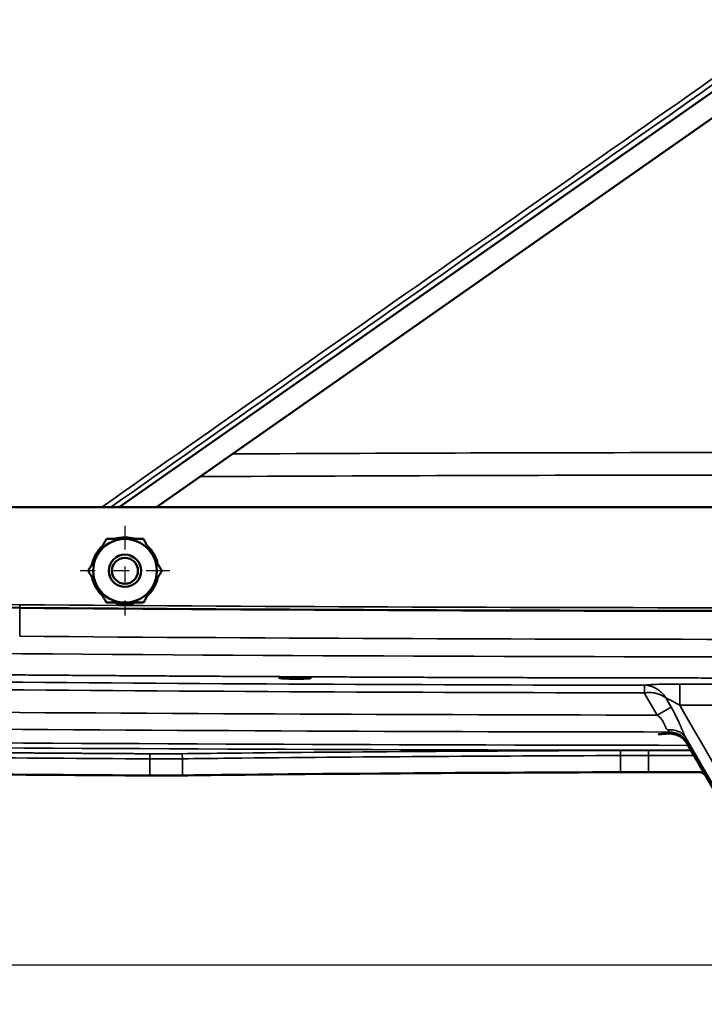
# Model space of a CAD drawing. Header units: inches. Extents: x 0.2 to 50.9, y 0.9 to 32.1.
# Tile 72 of 95: x 35.2 to 39.2, y 16.4 to 22.2. Entities that reach past the tile are written whole.
import ezdxf

# ---------------------------------------------------------------- set-up
doc = ezdxf.new("R2010")
doc.units = ezdxf.units.IN
doc.header["$LTSCALE"] = 1.5
doc.header["$MEASUREMENT"] = 0
doc.linetypes.add('CHAIN', pattern=[0.7087, 0.4724, -0.0591, 0.1181, -0.0591])
for name, color, linetype, lineweight in [('Center Mark (ANSI)', 7, 'Continuous', 25), ('Dimension (ANSI)', 7, 'Continuous', 25), ('Visible (ANSI)', 7, 'Continuous', 50), ('Visible Narrow (ANSI)', 7, 'Continuous', 35)]:
    doc.layers.add(name, color=color, linetype=linetype, lineweight=lineweight)
doc.styles.get("Standard").update_dxf_attribs({"font": 'arial.ttf'})
doc.dimstyles.new('Default (ANSI)', dxfattribs={"dimscale": 1.5, "dimtxt": 0.2, "dimasz": 0.098425, "dimexe": 0.125, "dimexo": 0.0625, "dimgap": 0.031496, "dimtad": 0, "dimtih": 1, "dimtoh": 1, "dimrnd": 1e-08, "dimzin": 0, "dimdsep": 46, "dimtxsty": 'Standard', "dimcen": 0.09, "dimdle": 0.393701, "dimclrd": 256, "dimclre": 256, "dimclrt": 7, "dimadec": 0, "dimazin": 1, "dimtfac": 0.6, "dimtofl": 0, "dimtmove": 0, "dimatfit": 3, "dimfxl": 1, "dimtolj": 1, "dimtzin": 4, "dimlwd": -1, "dimlwe": -1, "dimarcsym": 0})

# ---------------------------------------------------------------- blocks, each defined once
blk = doc.blocks.new('*D62')
at = {"layer": 'Defpoints', "color": 0, "transparency": 16777216}
for p in [(34.8753, 19.4516), (44.7503, 19.4516), (44.7503, 16.6332)]:
    blk.add_point(p, dxfattribs=at)
at = {"layer": 'Dimension (ANSI)', "transparency": 16777216}
for p, q in [((34.8753, 19.3579), (34.8753, 16.4457)), ((44.7503, 19.3579), (44.7503, 16.4457)), ((35.023, 16.6332), (39.4531, 16.6332)), ((44.6027, 16.6332), (40.3274, 16.6332))]:
    blk.add_line(p, q, dxfattribs=at)
for points in [[(35.023, 16.6579), (35.023, 16.6086), (34.8753, 16.6332)], [(44.6027, 16.6579), (44.6027, 16.6086), (44.7503, 16.6332)]]:
    blk.add_solid(points, dxfattribs=at)
at = {"layer": 'Dimension (ANSI)', "color": 7, "transparency": 16777216, "insert": (39.5003, 16.7864), "char_height": 0.3, "attachment_point": 1}
blk.add_mtext('\\A1;9.88', dxfattribs=at)

msp = doc.modelspace()

# ---------------------------------------------------------------- linework, layer by layer
at = {"layer": 'Center Mark (ANSI)', "linetype": 'CHAIN', "ltscale": 0.195371}
for p, q in [((35.8128, 19.2157), (35.8128, 18.6879)), ((36.0767, 18.9518), (35.5489, 18.9518))]:
    msp.add_line(p, q, dxfattribs=at)
at = {"layer": 'Visible (ANSI)'}
for p, q in [((35.7795, 19.3268), (39.4625, 21.9056)), ((35.9977, 19.3268), (39.4625, 21.7528)), ((44.6255, 19.3268), (35.0001, 19.3268)), ((39.0131, 17.9938), (39.0009, 17.9938)), ((39.4881, 17.2969), (39.1211, 17.9324))]:
    msp.add_line(p, q, dxfattribs=at)
for radius in [0.095, 0.0764]:
    msp.add_circle((35.8128, 18.9518), radius, dxfattribs=at)
for centre, radius, start, end in [((35.2024, 19.6593), 0.9256, 180.44813, 269.54559), ((35.8128, 18.9518), 0.1875, 90, 150), ((35.8128, 18.9518), 0.1969, 72.26959, 107.73041), ((35.8128, 18.9518), 0.1875, 30, 90), ((35.8128, 18.9518), 0.1969, 132.26959, 167.73041), ((35.8128, 18.9518), 0.1969, 12.26959, 47.73041), ((35.8128, 18.9518), 0.1875, 150, 210), ((35.8128, 18.9518), 0.1875, 330, 30), ((35.8128, 18.9518), 0.1969, 192.26959, 227.73041), ((35.8128, 18.9518), 0.1969, 312.26959, 347.73041), ((35.8128, 18.9518), 0.1875, 210, 270), ((35.8128, 18.9518), 0.1875, 270, 330), ((39.8128, 600.9599), 582.2445, 269.5455852, 270.454415), ((35.8128, 18.9518), 0.1969, 252.26959, 287.73041)]:
    msp.add_arc(centre, radius, start, end, dxfattribs=at)
for centre, major_axis, ratio, start_param, end_param in [((38.8987, 17.5201), (-2.9898, 0.0043), 0.082491, 4.714967, 4.769726), ((39.8128, 156.6937), (-324.0172, 0), 0.428766, 1.567952, 1.568888)]:
    msp.add_ellipse(centre, major_axis=major_axis, ratio=ratio, start_param=start_param, end_param=end_param, dxfattribs=at)
for points in [[(35.6504, 19.0455), (35.6756, 19.0891), (35.7046, 19.1393)], [(35.7046, 19.1393), (35.7626, 19.1393), (35.8128, 19.1393)], [(35.8128, 19.1393), (35.8631, 19.1393), (35.9211, 19.1393)], [(35.9211, 19.1393), (35.9501, 19.0891), (35.9752, 19.0455)], [(35.5963, 18.9518), (35.6253, 19.002), (35.6504, 19.0455)], [(35.9752, 19.0455), (36.0003, 19.002), (36.0293, 18.9518)], [(35.6504, 18.858), (35.6253, 18.9016), (35.5963, 18.9518)], [(36.0293, 18.9518), (36.0003, 18.9016), (35.9752, 18.858)], [(35.7046, 18.7643), (35.6756, 18.8145), (35.6504, 18.858)], [(35.9752, 18.858), (35.9501, 18.8145), (35.9211, 18.7643)], [(35.8128, 18.7643), (35.7626, 18.7643), (35.7046, 18.7643)], [(35.9211, 18.7643), (35.8631, 18.7643), (35.8128, 18.7643)]]:
    msp.add_rational_spline(points, [1, 1.0379548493, 1], degree=2, dxfattribs=at)
for points, knots in [([(36.9006, 18.3192), (36.8976, 18.3188), (36.8936, 18.3184), (36.8827, 18.3177), (36.8754, 18.3174), (36.8599, 18.3169), (36.8519, 18.3167), (36.8368, 18.3165), (36.8297, 18.3165), (36.8208, 18.3165), (36.819, 18.3165), (36.8161, 18.3165), (36.815, 18.3165), (36.813, 18.3165), (36.8121, 18.3165), (36.81, 18.3165), (36.8089, 18.3165), (36.8056, 18.3165), (36.8035, 18.3166), (36.792, 18.3167), (36.7829, 18.3169), (36.7654, 18.3174), (36.7572, 18.3177), (36.7409, 18.3186), (36.7336, 18.3191), (36.7228, 18.3203), (36.7197, 18.321), (36.7183, 18.3222), (36.7199, 18.3229), (36.727, 18.324), (36.7322, 18.3244), (36.7452, 18.3252), (36.7527, 18.3256), (36.7683, 18.326), (36.7762, 18.3262), (36.7906, 18.3263), (36.797, 18.3264), (36.8052, 18.3264), (36.8069, 18.3264), (36.8097, 18.3264), (36.8108, 18.3264), (36.8127, 18.3263), (36.8137, 18.3263), (36.8158, 18.3263), (36.8169, 18.3263), (36.8203, 18.3263), (36.8225, 18.3263), (36.8353, 18.3261), (36.8455, 18.3259), (36.8639, 18.3253), (36.872, 18.325), (36.8877, 18.3241), (36.8946, 18.3235), (36.9042, 18.3223), (36.9067, 18.3216), (36.9069, 18.3204), (36.9048, 18.3198), (36.9006, 18.3192)], [-1.504523, -1.504523, -1.504523, -1.504523, -1.440867, -1.440867, -1.363591, -1.363591, -1.296026, -1.296026, -1.24129, -1.24129, -1.227353, -1.227353, -1.219255, -1.219255, -1.21221, -1.21221, -1.203581, -1.203581, -1.187223, -1.187223, -1.115354, -1.115354, -1.040983, -1.040983, -0.948721, -0.948721, -0.85377, -0.85377, -0.763705, -0.763705, -0.680033, -0.680033, -0.603618, -0.603618, -0.537369, -0.537369, -0.488053, -0.488053, -0.47463, -0.47463, -0.466649, -0.466649, -0.459591, -0.459591, -0.450798, -0.450798, -0.433676, -0.433676, -0.352832, -0.352832, -0.277196, -0.277196, -0.184263, -0.184263, -0.089218, -0.089218, 0, 0, 0, 0]), ([(39.0009, 17.9938), (38.9922, 17.9931), (38.9835, 17.9923), (38.966, 17.9908), (38.9573, 17.9901), (38.9486, 17.9894)], [-0.1883396, -0.1883396, -0.1883396, -0.1883396, -0.0941681, -0.0941681, -0.0000976, -0.0000976, -0.0000976, -0.0000976]), ([(39.0131, 17.9938), (39.0132, 17.9938), (39.0133, 17.9938), (39.0135, 17.9938), (39.0136, 17.9938), (39.014, 17.9938), (39.0143, 17.9938), (39.0155, 17.9938), (39.0164, 17.9938), (39.027, 17.9935), (39.0369, 17.9923), (39.0599, 17.9863), (39.0708, 17.9812), (39.0799, 17.9755)], [0, 0, 0, 0, 0.0007814, 0.0007814, 0.0016815, 0.0016815, 0.0036876, 0.0036876, 0.0108288, 0.0108288, 0.0846942, 0.0846942, 0.1791873, 0.1791873, 0.1791873, 0.1791873]), ([(39.0799, 17.9755), (39.088, 17.9703), (39.0956, 17.9641), (39.1096, 17.9498), (39.1159, 17.9414), (39.1211, 17.9324)], [0.0000013, 0.0000013, 0.0000013, 0.0000013, 0.0737424, 0.0737424, 0.1527697, 0.1527697, 0.1527697, 0.1527697]), ([(36.151, 17.7477), (36.1193, 17.7474), (36.0872, 17.7472), (36.0376, 17.747), (36.0202, 17.747), (35.9948, 17.7471), (35.9869, 17.7471), (35.9721, 17.7472), (35.9651, 17.7472), (35.9582, 17.7472)], [0.0000015, 0.0000015, 0.0000015, 0.0000015, 0.2463616, 0.2463616, 0.3797532, 0.3797532, 0.4400903, 0.4400903, 0.4926907, 0.4926907, 0.4926907, 0.4926907]), ([(38.7277, 17.7666), (38.2949, 17.7652), (37.863, 17.7629), (36.7744, 17.7549), (36.2942, 17.7494), (36.151, 17.7477)], [0.000001, 0.000001, 0.000001, 0.000001, 3.303888, 3.303888, 8.360573, 8.360573, 8.360573, 8.360573]), ([(39.2203, 17.7515), (39.2189, 17.754), (39.217, 17.7563), (39.213, 17.7601), (39.211, 17.7616), (39.2065, 17.764), (39.2041, 17.765), (39.2004, 17.7659), (39.1992, 17.7661), (39.1968, 17.7664), (39.1956, 17.7665), (39.1944, 17.7665)], [-0.07973731, -0.07973731, -0.07973731, -0.07973731, -0.05749011, -0.05749011, -0.03787575, -0.03787575, -0.01862759, -0.01862759, -0.00893044, -0.00893044, -0.000001, -0.000001, -0.000001, -0.000001])]:
    msp.add_open_spline(points, degree=3, knots=knots, dxfattribs=at)
msp.add_open_spline([(35.9582, 17.7472), (35.1834, 17.7519), (34.4086, 17.758), (33.6338, 17.7655)], degree=3, dxfattribs=at)
at = {"layer": 'Visible Narrow (ANSI)'}
for p, q in [((35.1951, 18.7337), (35.1939, 18.5846)), ((35.1952, 18.7522), (35.1951, 18.7337)), ((35.1939, 18.5846), (35.1937, 18.5664)), ((38.8679, 18.2782), (38.8677, 18.2782)), ((38.8676, 18.2332), (38.868, 18.2333)), ((38.9431, 18.1027), (38.8676, 18.2332)), ((39.025, 18.1501), (38.9935, 18.2046)), ((39.025, 18.1501), (38.9431, 18.1027)), ((39.0547, 18.0945), (39.0547, 18.0945)), ((39.0141, 18.003), (39.0131, 17.9938)), ((39.4966, 17.3018), (39.1113, 17.9691)), ((39.1211, 17.9324), (39.1221, 17.9409)), ((35.9582, 17.8452), (35.9584, 17.8751)), ((35.9582, 17.7472), (35.9582, 17.8452)), ((36.151, 17.7477), (36.151, 17.8457)), ((38.7277, 17.8646), (38.7277, 17.7666)), ((38.8914, 17.7668), (38.8914, 17.8648))]:
    msp.add_line(p, q, dxfattribs=at)
for centre, radius, start, end in [((35.2024, 19.6593), 0.9071, 180.44813, 269.54559), ((39.8128, 600.9599), 582.226, 269.5455852, 270.454415), ((39.8128, 600.9599), 582.4118, 269.5455852, 270.454415)]:
    msp.add_arc(centre, radius, start, end, dxfattribs=at)
for centre, major_axis, ratio, start_param, end_param in [((40.1243, 16.1141), (-93.5509, -65.6633), 0.045368, 4.684395, 4.728091), ((40.1421, 16.0888), (-93.5283, -65.6698), 0.045378, 4.684605, 4.727702), ((39.8128, 183.6032), (-297.9242, 0), 0.554901, 1.568324, 1.573268), ((39.8128, 183.5973), (298.1697, 0), 0.554843, 4.709918, 4.71486), ((39.8128, 158.5276), (-325.76, 0), 0.431616, 1.551988, 1.568687), ((39.8128, 158.5044), (325.7599, 0), 0.431635, 4.693581, 4.710332), ((35.9829, 17.9095), (-0.8628, 0.0032), 0.074617, 1.542444, 1.767081), ((35.9824, 17.9394), (-0.8369, 0.0032), 0.076928, 1.542461, 1.767098), ((38.8988, 17.6455), (3.0211, -0.0043), 0.082463, 1.573389, 1.62812), ((38.8987, 17.6158), (2.9896, -0.0043), 0.083279, 1.573375, 1.628137), ((39.8127, 156.8455), (324.0045, 0), 0.428856, 4.709545, 4.710322), ((39.8127, 156.8188), (323.9886, 0), 0.428887, 4.709545, 4.710375)]:
    msp.add_ellipse(centre, major_axis=major_axis, ratio=ratio, start_param=start_param, end_param=end_param, dxfattribs=at)
for points in [[(39.4388, 19.6476), (38.4406, 19.6471), (37.4424, 19.6443), (36.4442, 19.6394)], [(36.2534, 19.5058), (37.3152, 19.5114), (38.377, 19.5144), (39.4388, 19.515)], [(34.1464, 18.473), (37.924, 18.4362), (41.7016, 18.4362), (45.4792, 18.473)], [(38.8677, 18.2782), (37.4743, 18.2804), (36.081, 18.2877), (34.6877, 18.2999)], [(34.6982, 18.2549), (36.088, 18.2427), (37.4778, 18.2355), (38.8676, 18.2332)], [(39.0759, 18.1605), (39.2349, 17.8851), (39.3939, 17.6097), (39.5529, 17.3343)], [(34.1431, 18.1259), (35.7431, 18.1125), (37.3431, 18.1048), (38.9431, 18.1027)], [(34.1422, 18.0263), (35.7662, 18.0127), (37.3902, 18.0049), (39.0141, 18.003)], [(35.9582, 17.8452), (35.192, 17.8499), (34.4257, 17.8559), (33.6594, 17.8633)]]:
    msp.add_open_spline(points, degree=3, dxfattribs=at)
for points, degree, knots in [([(34.1452, 18.3482), (35.4046, 18.3359), (36.6641, 18.3267), (37.9236, 18.3206), (39.1831, 18.3175), (40.4426, 18.3175), (41.702, 18.3206), (42.9615, 18.3267), (44.221, 18.3359), (45.4804, 18.3482), (45.4804, 18.3482), (45.4804, 18.3482), (45.4804, 18.3482), (45.4804, 18.3482), (45.4804, 18.3482), (45.4804, 18.3482), (45.4804, 18.3482), (45.4804, 18.3482)], 9, [0, 0, 0, 0, 0, 0, 0, 0, 0, 0, 0.990099, 0.990099, 0.990099, 0.990099, 0.990099, 0.990099, 0.990099, 0.990099, 0.9901014, 0.9901014, 0.9901014, 0.9901014, 0.9901014, 0.9901014, 0.9901014, 0.9901014, 0.9901014, 0.9901014]), ([(38.8676, 18.2332), (38.8676, 18.2389), (38.8677, 18.2446), (38.8677, 18.2499), (38.8677, 18.2552), (38.8677, 18.2601), (38.8677, 18.2642), (38.8677, 18.2683), (38.8677, 18.2717), (38.8677, 18.2741), (38.8677, 18.2765), (38.8677, 18.2779), (38.8677, 18.2782)], 3, [-0.9999978, -0.9999978, -0.9999978, -0.9999978, -0.75, -0.75, -0.75, -0.5000001, -0.5000001, -0.5000001, -0.2500001, -0.2500001, -0.2500001, 0, 0, 0, 0]), ([(39.0764, 18.2853), (39.0556, 18.2853), (39.0347, 18.2852), (39.0142, 18.285), (38.9995, 18.2848), (38.9851, 18.2845), (38.971, 18.2842), (38.9569, 18.2839), (38.9432, 18.2835), (38.9303, 18.2829), (38.9229, 18.2826), (38.9158, 18.2823), (38.9091, 18.2819), (38.9024, 18.2816), (38.8961, 18.2812), (38.8904, 18.2807), (38.8859, 18.2804), (38.8818, 18.28), (38.8782, 18.2796), (38.8746, 18.2792), (38.8715, 18.2788), (38.869, 18.2784), (38.8686, 18.2783), (38.8683, 18.2782), (38.8679, 18.2782)], 3, [0, 0, 0, 0, 0.2539635, 0.2539635, 0.2539635, 0.4347027, 0.4347027, 0.4347027, 0.615442, 0.615442, 0.615442, 0.7194205, 0.7194205, 0.7194205, 0.8233988, 0.8233988, 0.8233988, 0.9055124, 0.9055124, 0.9055124, 0.9876258, 0.9876258, 0.9876258, 0.9999999, 0.9999999, 0.9999999, 0.9999999]), ([(38.8679, 18.2782), (38.8797, 18.2781), (38.8913, 18.2764), (38.9022, 18.2735), (38.9086, 18.2718), (38.9148, 18.2697), (38.9207, 18.2672), (38.9266, 18.2647), (38.9322, 18.2619), (38.9375, 18.2589), (38.9438, 18.2553), (38.9497, 18.2513), (38.9552, 18.247), (38.9606, 18.2428), (38.9657, 18.2383), (38.9703, 18.2336), (38.9758, 18.2281), (38.9807, 18.2224), (38.9852, 18.2165), (38.9867, 18.2145), (38.9881, 18.2126), (38.9895, 18.2106), (38.9907, 18.2089), (38.9919, 18.2071), (38.9931, 18.2053), (38.9932, 18.2051), (38.9934, 18.2049), (38.9935, 18.2046)], 3, [-1, -1, -1, -1, -0.7978279, -0.7978279, -0.7978279, -0.6780461, -0.6780461, -0.6780461, -0.5582642, -0.5582642, -0.5582642, -0.416702, -0.416702, -0.416702, -0.2751397, -0.2751397, -0.2751397, -0.1090784, -0.1090784, -0.1090784, -0.0544869, -0.0544869, -0.0544869, -0.006172, -0.006172, -0.006172, -0.0000001, -0.0000001, -0.0000001, -0.0000001]), ([(38.868, 18.2333), (38.868, 18.239), (38.868, 18.2447), (38.868, 18.25), (38.868, 18.2552), (38.868, 18.2601), (38.868, 18.2642), (38.868, 18.2684), (38.868, 18.2717), (38.868, 18.2741), (38.868, 18.2765), (38.868, 18.2779), (38.8679, 18.2782)], 3, [0, 0, 0, 0, 0.250002, 0.250002, 0.250002, 0.499999, 0.499999, 0.499999, 0.749996, 0.749996, 0.749996, 1, 1, 1, 1]), ([(39.0759, 18.1605), (39.076, 18.1763), (39.076, 18.1921), (39.076, 18.2068), (39.0761, 18.2215), (39.0761, 18.235), (39.0761, 18.2465), (39.0762, 18.258), (39.0762, 18.2674), (39.0762, 18.274), (39.0763, 18.2806), (39.0763, 18.2845), (39.0764, 18.2853)], 3, [0, 0, 0, 0, 0.25, 0.25, 0.25, 0.5, 0.5, 0.5, 0.7500001, 0.7500001, 0.7500001, 1, 1, 1, 1]), ([(38.9935, 18.2046), (38.9933, 18.2048), (38.9931, 18.2049), (38.9929, 18.205), (38.9914, 18.206), (38.9899, 18.2069), (38.9884, 18.2079), (38.9867, 18.2089), (38.9849, 18.21), (38.9832, 18.211), (38.9778, 18.2141), (38.9722, 18.2171), (38.9662, 18.2198), (38.9612, 18.2222), (38.9559, 18.2244), (38.9504, 18.2263), (38.9449, 18.2283), (38.9391, 18.23), (38.9331, 18.2314), (38.928, 18.2326), (38.9226, 18.2336), (38.9171, 18.2343), (38.9115, 18.2351), (38.9057, 18.2355), (38.8998, 18.2357), (38.8897, 18.2359), (38.879, 18.2352), (38.868, 18.2333)], 3, [-1, -1, -1, -1, -0.993828, -0.993828, -0.993828, -0.9455131, -0.9455131, -0.9455131, -0.8909216, -0.8909216, -0.8909216, -0.7248603, -0.7248603, -0.7248603, -0.583298, -0.583298, -0.583298, -0.4417358, -0.4417358, -0.4417358, -0.3219539, -0.3219539, -0.3219539, -0.2021721, -0.2021721, -0.2021721, 0, 0, 0, 0]), ([(38.9935, 18.2046), (38.9964, 18.2032), (38.9995, 18.2017), (39.0026, 18.2001), (39.009, 18.1968), (39.0158, 18.1933), (39.0229, 18.1896), (39.0299, 18.1858), (39.0372, 18.1819), (39.0445, 18.1779), (39.0549, 18.1723), (39.0654, 18.1664), (39.0759, 18.1605)], 3, [0, 0, 0, 0, 0.1276643, 0.1276643, 0.1276643, 0.3838466, 0.3838466, 0.3838466, 0.6400288, 0.6400288, 0.6400288, 0.9999993, 0.9999993, 0.9999993, 0.9999993]), ([(39.1113, 17.9691), (39.1082, 17.9748), (39.1053, 17.9809), (39.0995, 17.9933), (39.0967, 17.9996), (39.0898, 18.0158), (39.0856, 18.0257), (39.0771, 18.0457), (39.0728, 18.0557), (39.0624, 18.0786), (39.0563, 18.0914), (39.0426, 18.1185), (39.035, 18.1327), (39.0264, 18.1477), (39.0257, 18.1489), (39.025, 18.1501)], 3, [0.0000003, 0.0000003, 0.0000003, 0.0000003, 0.1056988, 0.1056988, 0.2113976, 0.2113976, 0.371644, 0.371644, 0.5318903, 0.5318903, 0.7411254, 0.7411254, 0.9792718, 0.9792718, 0.9999988, 0.9999988, 0.9999988, 0.9999988]), ([(38.9431, 18.1027), (38.9438, 18.1022), (38.9445, 18.1017), (38.9452, 18.1011), (38.953, 18.095), (38.9599, 18.0885), (38.9657, 18.0817), (38.9708, 18.0757), (38.975, 18.0695), (38.9785, 18.0631), (38.9812, 18.0582), (38.9835, 18.0533), (38.9856, 18.0483), (38.9877, 18.0433), (38.9896, 18.0383), (38.9917, 18.0335), (38.9931, 18.0302), (38.9947, 18.0271), (38.9965, 18.0241), (38.9984, 18.0211), (39.0006, 18.0182), (39.0034, 18.0156)], 3, [0.0000008, 0.0000008, 0.0000008, 0.0000008, 0.0207282, 0.0207282, 0.0207282, 0.2588746, 0.2588746, 0.2588746, 0.4681097, 0.4681097, 0.4681097, 0.628356, 0.628356, 0.628356, 0.7886024, 0.7886024, 0.7886024, 0.8943012, 0.8943012, 0.8943012, 0.9999999, 0.9999999, 0.9999999, 0.9999999]), ([(39.0034, 18.0156), (39.0144, 18.0168), (39.0255, 18.0167), (39.0468, 18.0138), (39.0571, 18.0109), (39.076, 18.0028), (39.0847, 17.9975), (39.0998, 17.9847), (39.1062, 17.9773), (39.1113, 17.9691)], 3, [0, 0, 0, 0, 0.25, 0.25, 0.5, 0.5, 0.75, 0.75, 0.9999996, 0.9999996, 0.9999996, 0.9999996]), ([(39.0141, 18.003), (39.0142, 18.0034), (39.014, 18.004), (39.0135, 18.0048), (39.0128, 18.0059), (39.0115, 18.0074), (39.0098, 18.0092), (39.008, 18.0111), (39.0059, 18.0132), (39.0034, 18.0156)], 3, [-1, -1, -1, -1, -0.7344177, -0.7344177, -0.7344177, -0.3672088, -0.3672088, -0.3672088, -0.0000021, -0.0000021, -0.0000021, -0.0000021]), ([(39.1221, 17.9409), (39.1166, 17.9503), (39.11, 17.959), (39.0946, 17.9743), (39.0859, 17.9809), (39.067, 17.9918), (39.0569, 17.9959), (39.0359, 18.0016), (39.025, 18.003), (39.0141, 18.003)], 3, [0.0000017, 0.0000017, 0.0000017, 0.0000017, 0.25, 0.25, 0.5, 0.5, 0.75, 0.75, 1, 1, 1, 1]), ([(39.1221, 17.9409), (39.1222, 17.9417), (39.122, 17.943), (39.1207, 17.9473), (39.1195, 17.9507), (39.116, 17.959), (39.1138, 17.9638), (39.1113, 17.9691)], 3, [0, 0, 0, 0, 0.2655823, 0.2655823, 0.6327912, 0.6327912, 0.9999982, 0.9999982, 0.9999982, 0.9999982]), ([(35.9584, 17.8751), (35.9584, 17.8751), (35.9584, 17.8751), (35.9584, 17.8751), (35.9584, 17.8751), (35.9584, 17.8751), (35.9584, 17.8751), (35.9584, 17.8751), (35.9584, 17.8751), (35.9584, 17.8751), (35.703, 17.8767), (35.4476, 17.8783), (35.1922, 17.8801), (34.9368, 17.882), (34.6813, 17.884), (34.4259, 17.8861), (34.1705, 17.8883), (33.9151, 17.8907), (33.6597, 17.8931)], 9, [0, 0, 0, 0, 0, 0, 0, 0, 0, 0, 0.000003, 0.000003, 0.000003, 0.000003, 0.000003, 0.000003, 0.000003, 0.000003, 0.000003, 1, 1, 1, 1, 1, 1, 1, 1, 1, 1]), ([(36.1454, 17.8756), (36.2383, 17.8767), (36.3314, 17.8777), (36.4246, 17.8787), (36.8049, 17.8827), (37.1873, 17.886), (37.5712, 17.8886), (37.955, 17.8913), (38.3402, 17.8932), (38.7261, 17.8945)], 3, [-1, -1, -1, -1, -0.890844, -0.890844, -0.890844, -0.445422, -0.445422, -0.445422, 0, 0, 0, 0]), ([(36.151, 17.8457), (36.1509, 17.8494), (36.1508, 17.8531), (36.1505, 17.8566), (36.1502, 17.86), (36.1497, 17.8633), (36.1492, 17.866), (36.1487, 17.8687), (36.1481, 17.871), (36.1475, 17.8726), (36.1468, 17.8743), (36.1461, 17.8753), (36.1454, 17.8756)], 3, [0, 0, 0, 0, 0.249999, 0.249999, 0.249999, 0.499998, 0.499998, 0.499998, 0.749997, 0.749997, 0.749997, 1, 1, 1, 1]), ([(36.151, 17.8457), (36.2438, 17.8468), (36.3367, 17.8478), (36.4298, 17.8488), (36.8095, 17.8528), (37.1914, 17.8561), (37.5746, 17.8587), (37.9578, 17.8614), (38.3424, 17.8633), (38.7277, 17.8646)], 3, [0, 0, 0, 0, 0.109156, 0.109156, 0.109156, 0.554578, 0.554578, 0.554578, 1, 1, 1, 1]), ([(38.7261, 17.8945), (38.7263, 17.8942), (38.7265, 17.8931), (38.7269, 17.8899), (38.7271, 17.8876), (38.7274, 17.8821), (38.7275, 17.8789), (38.7277, 17.872), (38.7277, 17.8683), (38.7277, 17.8646)], 3, [0, 0, 0, 0, 0.25, 0.25, 0.5, 0.5, 0.75, 0.75, 1, 1, 1, 1]), ([(38.8914, 17.8648), (38.8914, 17.8685), (38.8914, 17.8722), (38.8914, 17.8756), (38.8914, 17.8791), (38.8914, 17.8823), (38.8914, 17.885), (38.8914, 17.8878), (38.8913, 17.89), (38.8913, 17.8917), (38.8913, 17.8933), (38.8913, 17.8943), (38.8913, 17.8947)], 3, [0, 0, 0, 0, 0.25, 0.25, 0.25, 0.499998, 0.499998, 0.499998, 0.749997, 0.749997, 0.749997, 1, 1, 1, 1])]:
    msp.add_open_spline(points, degree=degree, knots=knots, dxfattribs=at)

# ---------------------------------------------------------------- dimensions: what is measured, and where the dimension line sits
at = {"layer": 'Dimension (ANSI)'}
dim = msp.add_linear_dim(base=(44.75031943, 16.6332485), p1=(34.87531938, 19.45162393), p2=(44.75031943, 19.45162392), angle=180, dimstyle='Default (ANSI)', override={"dimgap": 0.031496, "dimtih": 0, "dimtoh": 0, "dimdec": 2, "dimtol": 0, "dimlim": 0, "dimtp": 0, "dimtm": 0, "dimtdec": 2, "dimatfit": 1}, dxfattribs=at)
dim.commit()
dim.dimension.update_dxf_attribs({"geometry": '*D62', "text_midpoint": (39.89024183, 16.6332485), "dimtype": 160})

doc.saveas('drawing.dxf')
